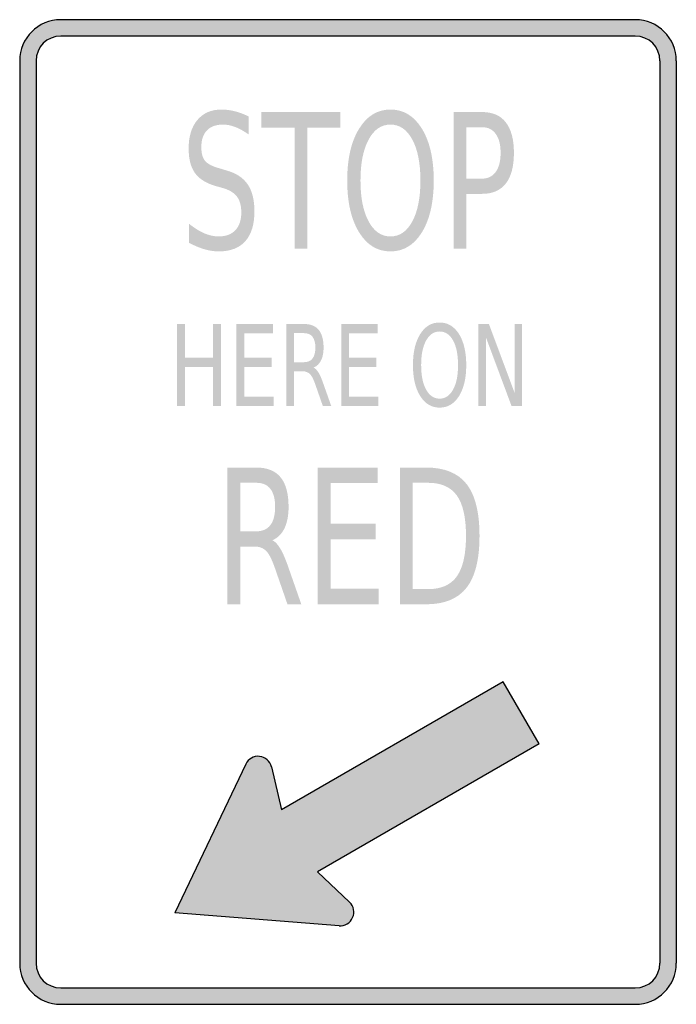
# Model space of a CAD drawing. Header units: inches. Extents: x -0.5 to 0.5, y -0.75 to 0.75.
import ezdxf

# ---------------------------------------------------------------- set-up
doc = ezdxf.new("R2010")
doc.units = ezdxf.units.IN
doc.header["$MEASUREMENT"] = 0

msp = doc.modelspace()

# ---------------------------------------------------------------- hatches: boundary and pattern name
h = msp.add_hatch(color=7)
h.paths.add_polyline_path([(0.4375, -0.75), (-0.4375, -0.75), (-0.446, -0.7495), (-0.454, -0.7477), (-0.4617, -0.745), (-0.469, -0.7415), (-0.4757, -0.737), (-0.4817, -0.7317), (-0.487, -0.7257), (-0.4915, -0.719), (-0.495, -0.7117), (-0.4977, -0.704), (-0.4995, -0.696), (-0.5, -0.6875), (-0.5, 0.6875), (-0.4995, 0.696), (-0.4977, 0.704), (-0.495, 0.7117), (-0.4915, 0.719), (-0.487, 0.7257), (-0.4817, 0.7317), (-0.4757, 0.737), (-0.469, 0.7415), (-0.4617, 0.745), (-0.454, 0.7477), (-0.446, 0.7495), (-0.4375, 0.75), (0.4375, 0.75), (0.446, 0.7495), (0.454, 0.7477), (0.4617, 0.745), (0.469, 0.7415), (0.4757, 0.737), (0.4817, 0.7317), (0.487, 0.7257), (0.4915, 0.719), (0.495, 0.7117), (0.4977, 0.704), (0.4995, 0.696), (0.5, 0.6875), (0.5, -0.6875), (0.4995, -0.696), (0.4977, -0.704), (0.495, -0.7117), (0.4915, -0.719), (0.487, -0.7257), (0.4817, -0.7317), (0.4757, -0.737), (0.469, -0.7415), (0.4617, -0.745), (0.454, -0.7477), (0.446, -0.7495), (0.4375, -0.75)])
h.paths.add_polyline_path([(-0.475, 0.6875), (-0.4747, 0.6925), (-0.4737, 0.6975), (-0.472, 0.702), (-0.47, 0.7065), (-0.4672, 0.7105), (-0.464, 0.714), (-0.4605, 0.7172), (-0.4565, 0.72), (-0.452, 0.722), (-0.4475, 0.7237), (-0.4425, 0.7247), (-0.4375, 0.725), (0.4375, 0.725), (0.4425, 0.7247), (0.4475, 0.7237), (0.452, 0.722), (0.4565, 0.72), (0.4605, 0.7172), (0.464, 0.714), (0.4672, 0.7105), (0.4697, 0.7065), (0.472, 0.702), (0.4737, 0.6975), (0.4747, 0.6925), (0.475, 0.6875), (0.475, -0.6875), (0.4747, -0.6925), (0.4737, -0.6975), (0.472, -0.702), (0.4697, -0.7065), (0.4672, -0.7105), (0.464, -0.714), (0.4605, -0.7172), (0.4565, -0.7197), (0.452, -0.722), (0.4475, -0.7237), (0.4425, -0.7247), (0.4375, -0.725), (-0.4375, -0.725), (-0.4425, -0.7247), (-0.4475, -0.7237), (-0.452, -0.722), (-0.4565, -0.7197), (-0.4605, -0.7172), (-0.464, -0.714), (-0.4672, -0.7105), (-0.47, -0.7065), (-0.472, -0.702), (-0.4737, -0.6975), (-0.4747, -0.6925), (-0.475, -0.6875), (-0.475, 0.6875)], flags=0)
h = msp.add_hatch(color=7)
edge = h.paths.add_edge_path()
edge.add_line((-0.1511, 0.6025), (-0.1511, 0.575))
edge.add_spline(control_points=[(-0.1511, 0.575), (-0.1583, 0.5801), (-0.1652, 0.5839), (-0.1717, 0.5865), (-0.1782, 0.589), (-0.1845, 0.5902), (-0.1905, 0.5902), (-0.201, 0.5902), (-0.2092, 0.5872), (-0.2149, 0.5813), (-0.2205, 0.5753), (-0.2234, 0.5669), (-0.2234, 0.5559), (-0.2234, 0.5467), (-0.2215, 0.5397), (-0.2177, 0.535), (-0.2139, 0.5303), (-0.2067, 0.5265), (-0.1961, 0.5237)], knot_values=[0, 0, 0, 0, 1, 1, 1, 2, 2, 2, 3, 3, 3, 4, 4, 4, 5, 5, 5, 6, 6, 6, 6], degree=3, periodic=0)
edge.add_line((-0.1961, 0.5237), (-0.1846, 0.5202))
edge.add_spline(control_points=[(-0.1846, 0.5202), (-0.1702, 0.5162), (-0.1595, 0.5091), (-0.1527, 0.499), (-0.1459, 0.4889), (-0.1425, 0.4754), (-0.1425, 0.4585), (-0.1425, 0.4383), (-0.1471, 0.423), (-0.1563, 0.4126), (-0.1655, 0.4022), (-0.1791, 0.397), (-0.197, 0.397), (-0.2038, 0.397), (-0.211, 0.3981), (-0.2186, 0.4003), (-0.2262, 0.4025), (-0.234, 0.4058), (-0.2422, 0.4102)], knot_values=[0, 0, 0, 0, 1, 1, 1, 2, 2, 2, 3, 3, 3, 4, 4, 4, 5, 5, 5, 6, 6, 6, 6], degree=3, periodic=0)
edge.add_line((-0.2422, 0.4102), (-0.2422, 0.4392))
edge.add_spline(control_points=[(-0.2422, 0.4392), (-0.2343, 0.4328), (-0.2266, 0.428), (-0.2191, 0.4247), (-0.2117, 0.4215), (-0.2043, 0.4198), (-0.197, 0.4198), (-0.186, 0.4198), (-0.1775, 0.423), (-0.1715, 0.4293), (-0.1655, 0.4357), (-0.1625, 0.4447), (-0.1625, 0.4564), (-0.1625, 0.4666), (-0.1647, 0.4746), (-0.169, 0.4804), (-0.1733, 0.4862), (-0.1804, 0.4905), (-0.1902, 0.4934)], knot_values=[0, 0, 0, 0, 1, 1, 1, 2, 2, 2, 3, 3, 3, 4, 4, 4, 5, 5, 5, 6, 6, 6, 6], degree=3, periodic=0)
edge.add_line((-0.1902, 0.4934), (-0.2019, 0.4967))
edge.add_spline(control_points=[(-0.2019, 0.4967), (-0.2163, 0.5009), (-0.2267, 0.5075), (-0.2331, 0.5164), (-0.2395, 0.5253), (-0.2427, 0.5378), (-0.2427, 0.5537), (-0.2427, 0.5721), (-0.2383, 0.5866), (-0.2294, 0.5972), (-0.2205, 0.6078), (-0.2083, 0.6131), (-0.1927, 0.6131), (-0.186, 0.6131), (-0.1792, 0.6122), (-0.1723, 0.6105), (-0.1653, 0.6087), (-0.1583, 0.606), (-0.1511, 0.6025)], knot_values=[0, 0, 0, 0, 1, 1, 1, 2, 2, 2, 3, 3, 3, 4, 4, 4, 5, 5, 5, 6, 6, 6, 6], degree=3, periodic=0)
for points in [[(-0.132, 0.6093), (-0.0115, 0.6093), (-0.0115, 0.5856), (-0.0621, 0.5856), (-0.0621, 0.401), (-0.0814, 0.401), (-0.0814, 0.5856), (-0.132, 0.5856), (-0.132, 0.6093)], [(-0.2604, 0.2864), (-0.2485, 0.2864), (-0.2485, 0.2352), (-0.2054, 0.2352), (-0.2054, 0.2864), (-0.1935, 0.2864), (-0.1935, 0.1614), (-0.2054, 0.1614), (-0.2054, 0.221), (-0.2485, 0.221), (-0.2485, 0.1614), (-0.2604, 0.1614), (-0.2604, 0.2864)], [(-0.1699, 0.2864), (-0.1144, 0.2864), (-0.1144, 0.2722), (-0.158, 0.2722), (-0.158, 0.2352), (-0.1162, 0.2352), (-0.1162, 0.221), (-0.158, 0.221), (-0.158, 0.1757), (-0.1133, 0.1757), (-0.1133, 0.1614), (-0.1699, 0.1614), (-0.1699, 0.2864)], [(-0.0103, 0.2864), (0.0452, 0.2864), (0.0452, 0.2722), (0.0016, 0.2722), (0.0016, 0.2352), (0.0434, 0.2352), (0.0434, 0.221), (0.0016, 0.221), (0.0016, 0.1757), (0.0463, 0.1757), (0.0463, 0.1614), (-0.0103, 0.1614), (-0.0103, 0.2864)], [(0.1986, 0.2864), (0.2146, 0.2864), (0.2536, 0.1819), (0.2536, 0.2864), (0.2651, 0.2864), (0.2651, 0.1614), (0.2491, 0.1614), (0.2101, 0.266), (0.2101, 0.1614), (0.1986, 0.1614), (0.1986, 0.2864)], [(-0.0461, 0.0677), (0.0451, 0.0677), (0.0451, 0.044), (-0.0266, 0.044), (-0.0266, -0.0177), (0.0422, -0.0177), (0.0422, -0.0414), (-0.0266, -0.0414), (-0.0266, -0.1169), (0.0469, -0.1169), (0.0469, -0.1406), (-0.0461, -0.1406), (-0.0461, 0.0677)], [(0.2365, -0.2587), (-0.101, -0.4535), (-0.1167, -0.3882), (-0.118, -0.3842), (-0.1202, -0.3805), (-0.1232, -0.3775), (-0.1265, -0.375), (-0.1305, -0.3732), (-0.1347, -0.3722), (-0.139, -0.3722), (-0.1432, -0.3732), (-0.147, -0.3747), (-0.1505, -0.3772), (-0.1535, -0.3802), (-0.1557, -0.384), (-0.2637, -0.6107), (-0.0135, -0.6302), (-0.0092, -0.6302), (-0.005, -0.6292), (-0.0012, -0.6275), (0.002, -0.625), (0.005, -0.6217), (0.007, -0.618), (0.0085, -0.6137), (0.009, -0.6097), (0.0085, -0.6055), (0.0072, -0.6015), (0.0052, -0.5977), (0.0022, -0.5945), (-0.0465, -0.5482), (0.2912, -0.3532), (0.2365, -0.2587)]]:
    msp.add_hatch(color=7).paths.add_polyline_path(points)
h = msp.add_hatch(color=7)
edge = h.paths.add_edge_path()
edge.add_spline(control_points=[(0.0647, 0.6131), (0.0848, 0.6131), (0.1007, 0.6033), (0.1127, 0.5837), (0.1246, 0.5642), (0.1306, 0.5379), (0.1306, 0.505), (0.1306, 0.4721), (0.1246, 0.4459), (0.1127, 0.4263), (0.1007, 0.4068), (0.0848, 0.397), (0.0647, 0.397), (0.0447, 0.397), (0.0287, 0.4067), (0.0168, 0.4263), (0.0048, 0.4458), (-0.0012, 0.472), (-0.0012, 0.505), (-0.0012, 0.5379), (0.0048, 0.5642), (0.0168, 0.5837), (0.0287, 0.6033), (0.0447, 0.6131), (0.0647, 0.6131)], knot_values=[0, 0, 0, 0, 1, 1, 1, 2, 2, 2, 3, 3, 3, 4, 4, 4, 5, 5, 5, 6, 6, 6, 7, 7, 7, 8, 8, 8, 8], degree=3, periodic=0)
edge = h.paths.add_edge_path(flags=0)
edge.add_spline(control_points=[(0.0647, 0.5902), (0.0507, 0.5902), (0.0396, 0.5826), (0.0314, 0.5673), (0.0232, 0.5521), (0.019, 0.5313), (0.019, 0.505), (0.019, 0.4787), (0.0232, 0.458), (0.0314, 0.4427), (0.0396, 0.4275), (0.0507, 0.4198), (0.0647, 0.4198), (0.0787, 0.4198), (0.0898, 0.4275), (0.098, 0.4427), (0.1062, 0.458), (0.1103, 0.4787), (0.1103, 0.505), (0.1103, 0.5313), (0.1062, 0.5521), (0.098, 0.5673), (0.0898, 0.5826), (0.0787, 0.5902), (0.0647, 0.5902)], knot_values=[0, 0, 0, 0, 1, 1, 1, 2, 2, 2, 3, 3, 3, 4, 4, 4, 5, 5, 5, 6, 6, 6, 7, 7, 7, 8, 8, 8, 8], degree=3, periodic=0)
h = msp.add_hatch(color=7)
edge = h.paths.add_edge_path()
edge.add_line((0.1607, 0.6093), (0.2042, 0.6093))
edge.add_spline(control_points=[(0.2042, 0.6093), (0.2202, 0.6093), (0.2323, 0.6041), (0.2404, 0.5935), (0.2486, 0.5829), (0.2527, 0.5675), (0.2527, 0.5471), (0.2527, 0.5265), (0.2486, 0.511), (0.2404, 0.5005), (0.2323, 0.49), (0.2202, 0.4847), (0.2042, 0.4847)], knot_values=[0, 0, 0, 0, 1, 1, 1, 2, 2, 2, 3, 3, 3, 4, 4, 4, 4], degree=3, periodic=0)
edge.add_line((0.2042, 0.4847), (0.18, 0.4847))
edge.add_line((0.18, 0.4847), (0.18, 0.401))
edge.add_line((0.18, 0.401), (0.1607, 0.401))
edge.add_line((0.1607, 0.401), (0.1607, 0.6093))
edge = h.paths.add_edge_path(flags=0)
edge.add_line((0.18, 0.5862), (0.18, 0.5079))
edge.add_line((0.18, 0.5079), (0.2042, 0.5079))
edge.add_spline(control_points=[(0.2042, 0.5079), (0.2132, 0.5079), (0.2201, 0.5113), (0.225, 0.5181), (0.23, 0.5249), (0.2324, 0.5345), (0.2324, 0.5471), (0.2324, 0.5596), (0.23, 0.5692), (0.225, 0.576), (0.2201, 0.5828), (0.2132, 0.5862), (0.2042, 0.5862)], knot_values=[0, 0, 0, 0, 1, 1, 1, 2, 2, 2, 3, 3, 3, 4, 4, 4, 4], degree=3, periodic=0)
edge.add_line((0.2042, 0.5862), (0.18, 0.5862))
h = msp.add_hatch(color=7)
edge = h.paths.add_edge_path()
edge.add_spline(control_points=[(-0.0523, 0.22), (-0.0497, 0.2188), (-0.0472, 0.2162), (-0.0448, 0.2122), (-0.0424, 0.2082), (-0.04, 0.2026), (-0.0376, 0.1956)], knot_values=[0, 0, 0, 0, 1, 1, 1, 2, 2, 2, 2], degree=3, periodic=0)
edge.add_line((-0.0376, 0.1956), (-0.0255, 0.1614))
edge.add_line((-0.0255, 0.1614), (-0.0383, 0.1614))
edge.add_line((-0.0383, 0.1614), (-0.0495, 0.1935))
edge.add_spline(control_points=[(-0.0495, 0.1935), (-0.0524, 0.2019), (-0.0552, 0.2074), (-0.0579, 0.2102), (-0.0606, 0.2129), (-0.0643, 0.2143), (-0.069, 0.2143)], knot_values=[0, 0, 0, 0, 1, 1, 1, 2, 2, 2, 2], degree=3, periodic=0)
edge.add_line((-0.069, 0.2143), (-0.082, 0.2143))
edge.add_line((-0.082, 0.2143), (-0.082, 0.1614))
edge.add_line((-0.082, 0.1614), (-0.0939, 0.1614))
edge.add_line((-0.0939, 0.1614), (-0.0939, 0.2864))
edge.add_line((-0.0939, 0.2864), (-0.0671, 0.2864))
edge.add_spline(control_points=[(-0.0671, 0.2864), (-0.057, 0.2864), (-0.0495, 0.2834), (-0.0446, 0.2775), (-0.0397, 0.2715), (-0.0372, 0.2625), (-0.0372, 0.2504), (-0.0372, 0.2426), (-0.0385, 0.236), (-0.0411, 0.2308), (-0.0436, 0.2257), (-0.0473, 0.2221), (-0.0523, 0.22)], knot_values=[0, 0, 0, 0, 1, 1, 1, 2, 2, 2, 3, 3, 3, 4, 4, 4, 4], degree=3, periodic=0)
edge = h.paths.add_edge_path(flags=0)
edge.add_line((-0.082, 0.2725), (-0.082, 0.2282))
edge.add_line((-0.082, 0.2282), (-0.0671, 0.2282))
edge.add_spline(control_points=[(-0.0671, 0.2282), (-0.0613, 0.2282), (-0.057, 0.23), (-0.0541, 0.2338), (-0.0512, 0.2376), (-0.0497, 0.2431), (-0.0497, 0.2504), (-0.0497, 0.2577), (-0.0512, 0.2633), (-0.0541, 0.267), (-0.057, 0.2707), (-0.0613, 0.2725), (-0.0671, 0.2725)], knot_values=[0, 0, 0, 0, 1, 1, 1, 2, 2, 2, 3, 3, 3, 4, 4, 4, 4], degree=3, periodic=0)
edge.add_line((-0.0671, 0.2725), (-0.082, 0.2725))
h = msp.add_hatch(color=7)
edge = h.paths.add_edge_path()
edge.add_spline(control_points=[(0.1395, 0.2887), (0.1519, 0.2887), (0.1617, 0.2828), (0.1691, 0.2711), (0.1764, 0.2593), (0.1801, 0.2436), (0.1801, 0.2238), (0.1801, 0.2041), (0.1764, 0.1884), (0.1691, 0.1766), (0.1617, 0.1649), (0.1519, 0.159), (0.1395, 0.159), (0.1272, 0.159), (0.1174, 0.1649), (0.11, 0.1766), (0.1026, 0.1883), (0.0989, 0.2041), (0.0989, 0.2238), (0.0989, 0.2436), (0.1026, 0.2593), (0.11, 0.2711), (0.1174, 0.2828), (0.1272, 0.2887), (0.1395, 0.2887)], knot_values=[0, 0, 0, 0, 1, 1, 1, 2, 2, 2, 3, 3, 3, 4, 4, 4, 5, 5, 5, 6, 6, 6, 7, 7, 7, 8, 8, 8, 8], degree=3, periodic=0)
edge = h.paths.add_edge_path(flags=0)
edge.add_spline(control_points=[(0.1395, 0.275), (0.1309, 0.275), (0.1241, 0.2704), (0.119, 0.2612), (0.1139, 0.2521), (0.1114, 0.2396), (0.1114, 0.2238), (0.1114, 0.2081), (0.1139, 0.1956), (0.119, 0.1865), (0.1241, 0.1773), (0.1309, 0.1727), (0.1395, 0.1727), (0.1482, 0.1727), (0.155, 0.1773), (0.1601, 0.1865), (0.1651, 0.1956), (0.1676, 0.2081), (0.1676, 0.2238), (0.1676, 0.2396), (0.1651, 0.2521), (0.1601, 0.2612), (0.155, 0.2704), (0.1482, 0.275), (0.1395, 0.275)], knot_values=[0, 0, 0, 0, 1, 1, 1, 2, 2, 2, 3, 3, 3, 4, 4, 4, 5, 5, 5, 6, 6, 6, 7, 7, 7, 8, 8, 8, 8], degree=3, periodic=0)
h = msp.add_hatch(color=7)
edge = h.paths.add_edge_path()
edge.add_spline(control_points=[(-0.1152, -0.043), (-0.111, -0.045), (-0.1069, -0.0494), (-0.1029, -0.0561), (-0.099, -0.0628), (-0.095, -0.072), (-0.091, -0.0837)], knot_values=[0, 0, 0, 0, 1, 1, 1, 2, 2, 2, 2], degree=3, periodic=0)
edge.add_line((-0.091, -0.0837), (-0.0711, -0.1406))
edge.add_line((-0.0711, -0.1406), (-0.0922, -0.1406))
edge.add_line((-0.0922, -0.1406), (-0.1107, -0.0872))
edge.add_spline(control_points=[(-0.1107, -0.0872), (-0.1154, -0.0733), (-0.12, -0.064), (-0.1245, -0.0594), (-0.129, -0.0549), (-0.1351, -0.0526), (-0.1428, -0.0526)], knot_values=[0, 0, 0, 0, 1, 1, 1, 2, 2, 2, 2], degree=3, periodic=0)
edge.add_line((-0.1428, -0.0526), (-0.1641, -0.0526))
edge.add_line((-0.1641, -0.0526), (-0.1641, -0.1406))
edge.add_line((-0.1641, -0.1406), (-0.1836, -0.1406))
edge.add_line((-0.1836, -0.1406), (-0.1836, 0.0677))
edge.add_line((-0.1836, 0.0677), (-0.1396, 0.0677))
edge.add_spline(control_points=[(-0.1396, 0.0677), (-0.123, 0.0677), (-0.1107, 0.0627), (-0.1026, 0.0528), (-0.0945, 0.0428), (-0.0905, 0.0278), (-0.0905, 0.0077), (-0.0905, -0.0054), (-0.0926, -0.0163), (-0.0968, -0.025), (-0.101, -0.0336), (-0.1071, -0.0396), (-0.1152, -0.043)], knot_values=[0, 0, 0, 0, 1, 1, 1, 2, 2, 2, 3, 3, 3, 4, 4, 4, 4], degree=3, periodic=0)
edge = h.paths.add_edge_path(flags=0)
edge.add_line((-0.1641, 0.0445), (-0.1641, -0.0294))
edge.add_line((-0.1641, -0.0294), (-0.1396, -0.0294))
edge.add_spline(control_points=[(-0.1396, -0.0294), (-0.1301, -0.0294), (-0.123, -0.0263), (-0.1182, -0.02), (-0.1134, -0.0137), (-0.111, -0.0045), (-0.111, 0.0077), (-0.111, 0.0199), (-0.1134, 0.0291), (-0.1182, 0.0352), (-0.123, 0.0414), (-0.1301, 0.0445), (-0.1396, 0.0445)], knot_values=[0, 0, 0, 0, 1, 1, 1, 2, 2, 2, 3, 3, 3, 4, 4, 4, 4], degree=3, periodic=0)
edge.add_line((-0.1396, 0.0445), (-0.1641, 0.0445))
h = msp.add_hatch(color=7)
edge = h.paths.add_edge_path()
edge.add_line((0.079, 0.0677), (0.119, 0.0677))
edge.add_spline(control_points=[(0.119, 0.0677), (0.147, 0.0677), (0.1676, 0.0593), (0.1807, 0.0425), (0.1937, 0.0257), (0.2003, -0.0006), (0.2003, -0.0363), (0.2003, -0.0722), (0.1937, -0.0986), (0.1805, -0.1154), (0.1674, -0.1322), (0.1469, -0.1406), (0.119, -0.1406)], knot_values=[0, 0, 0, 0, 1, 1, 1, 2, 2, 2, 3, 3, 3, 4, 4, 4, 4], degree=3, periodic=0)
edge.add_line((0.119, -0.1406), (0.079, -0.1406))
edge.add_line((0.079, -0.1406), (0.079, 0.0677))
edge = h.paths.add_edge_path(flags=0)
edge.add_line((0.0985, 0.0445), (0.0985, -0.1175))
edge.add_line((0.0985, -0.1175), (0.122, -0.1175))
edge.add_spline(control_points=[(0.122, -0.1175), (0.142, -0.1175), (0.1566, -0.111), (0.1658, -0.098), (0.1751, -0.0849), (0.1797, -0.0644), (0.1797, -0.0363), (0.1797, -0.0084), (0.1751, 0.0121), (0.1658, 0.0251), (0.1566, 0.038), (0.142, 0.0445), (0.122, 0.0445)], knot_values=[0, 0, 0, 0, 1, 1, 1, 2, 2, 2, 3, 3, 3, 4, 4, 4, 4], degree=3, periodic=0)
edge.add_line((0.122, 0.0445), (0.0985, 0.0445))

# ---------------------------------------------------------------- linework, layer by layer
at = {"color": 7}
for p, q in [((0.4375, 0.75), (-0.4375, 0.75)), ((0.4375, 0.725), (-0.4375, 0.725)), ((-0.5, 0.6875), (-0.5, -0.6875)), ((-0.475, 0.6875), (-0.475, -0.6875)), ((0.475, 0.6875), (0.475, -0.6875)), ((0.5, 0.6875), (0.5, -0.6875)), ((0.2365, -0.2586), (-0.1011, -0.4535)), ((0.2912, -0.3533), (0.2365, -0.2586)), ((0.2912, -0.3533), (-0.0465, -0.5483)), ((-0.1557, -0.3841), (-0.2639, -0.6106)), ((-0.1167, -0.3882), (-0.1011, -0.4535)), ((0.0024, -0.5944), (-0.0465, -0.5483)), ((-0.0136, -0.6303), (-0.2639, -0.6106)), ((-0.4375, -0.725), (0.4375, -0.725)), ((-0.4375, -0.75), (0.4375, -0.75))]:
    msp.add_line(p, q, dxfattribs=at)
for points in [[(-0.4375, 0.75), (-0.472, 0.75), (-0.5, 0.722), (-0.5, 0.6875)], [(0.5, 0.6875), (0.5, 0.722), (0.472, 0.75), (0.4375, 0.75)], [(-0.4375, 0.725), (-0.4582, 0.725), (-0.475, 0.7082), (-0.475, 0.6875)], [(0.475, 0.6875), (0.475, 0.7082), (0.4582, 0.725), (0.4375, 0.725)], [(-0.5, -0.6875), (-0.5, -0.722), (-0.472, -0.75), (-0.4375, -0.75)], [(-0.475, -0.6875), (-0.475, -0.7082), (-0.4582, -0.725), (-0.4375, -0.725)], [(0.4375, -0.75), (0.472, -0.75), (0.5, -0.722), (0.5, -0.6875)], [(0.4375, -0.725), (0.4582, -0.725), (0.475, -0.7082), (0.475, -0.6875)]]:
    msp.add_open_spline(points, degree=3, dxfattribs=at)
for points in [[(-0.1167, -0.3882), (-0.1187, -0.3796), (-0.1259, -0.3733), (-0.1347, -0.3723), (-0.1435, -0.3714), (-0.1519, -0.3761), (-0.1557, -0.3841)], [(-0.0136, -0.6303), (-0.0048, -0.631), (0.0035, -0.6261), (0.0071, -0.618), (0.0107, -0.6099), (0.0088, -0.6005), (0.0024, -0.5944)]]:
    msp.add_open_spline(points, degree=3, knots=[0, 0, 0, 0, 1, 1, 1, 2, 2, 2, 2], dxfattribs=at)

doc.saveas('drawing.dxf')
